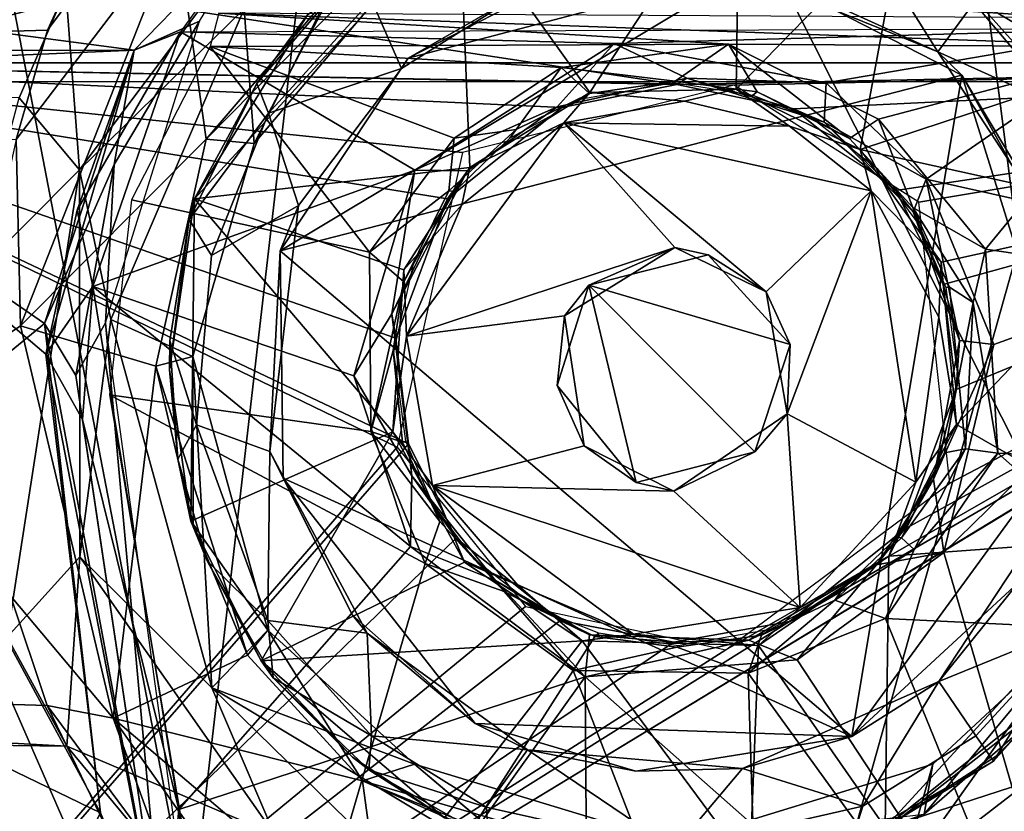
# Model space of a CAD drawing. Header units: millimetres. Extents: x -367 to 317, y -615 to 392.
# Tile 67 of 191: x -33 to 16, y -23 to 17. Entities that reach past the tile are written whole.
import ezdxf

# ---------------------------------------------------------------- set-up
doc = ezdxf.new("R2010")
doc.units = ezdxf.units.MM
doc.layers.add('Fbx_Root', color=7, linetype='Continuous', true_color=0x000000)
doc.styles.add('Default', font='arial.ttf')
doc.dimstyles.new('Default', dxfattribs={"dimscale": 10, "dimtxt": 2.5, "dimasz": 3, "dimexe": 1, "dimexo": 0.5, "dimgap": 0.8, "dimtad": 1, "dimtoh": 1, "dimzin": 1, "dimdsep": 46, "dimtxsty": 'Default', "dimcen": 2.5, "dimadec": 1, "dimazin": 1, "dimtfac": 1, "dimtdec": 4, "dimtix": 1, "dimtofl": 0, "dimtmove": 1, "dimatfit": 3, "dimfxl": 1, "dimtolj": 1, "dimtzin": 1, "dimarcsym": 0})

# ---------------------------------------------------------------- blocks, each defined once
blk = doc.blocks.new('*D1')
at = {"layer": 'Defpoints', "color": 0}
for p in [(-317.816, 295.28), (317.184, 295.28), (-317.816, -604.775)]:
    blk.add_point(p, dxfattribs=at)
at = {"layer": 'Fbx_Root', "color": 0, "lineweight": -2}
for p, q in [((-317.816, 290.28), (-317.816, -614.775)), ((317.184, 290.28), (317.184, -614.775)), ((287.184, -604.775), (-287.816, -604.775))]:
    blk.add_line(p, q, dxfattribs=at)
at = {"layer": 'Fbx_Root', "color": 0}
for points in [[(-287.816, -599.775), (-287.816, -609.775), (-317.816, -604.775)], [(287.184, -609.775), (287.184, -599.775), (317.184, -604.775)]]:
    blk.add_solid(points, dxfattribs=at)
at = {"layer": 'Fbx_Root', "color": 0, "insert": (-0.316, -584.012), "char_height": 25, "attachment_point": 5, "style": 'Default'}
blk.add_mtext('\\A1;635.00', dxfattribs=at)

msp = doc.modelspace()

# ---------------------------------------------------------------- linework, layer by layer
at = {"layer": 'Fbx_Root'}
for points in [[(-43.864, -195.076, 353.854), (-47.018, 157.899, 353.849), (-2.798, 160.672, 353.85)], [(-43.864, -195.076, 353.854), (-2.798, 160.672, 353.85), (42.958, -196.677, 353.853)], [(42.958, -196.677, 353.853), (-2.798, 160.672, 353.85), (43.481, 158.407, 353.85)], [(63.431, 51.454, 337.645), (63.14, -71.908, 337.678), (-63.771, -71.908, 337.678), (-64.064, 51.712, 337.645)], [(-63.778, 51.522, 340.691), (-45.107, -195.704, 340.757), (44.197, -195.773, 340.758)], [(63.126, 51.508, 340.691), (-63.778, 51.522, 340.691), (44.197, -195.773, 340.758)], [(-59.82, 43.018, 340.694), (-6.932, 42.879, 340.693), (-50.849, 15.272, 340.702)], [(-46.689, 13.813, 340.702), (-50.849, 15.272, 340.702), (-6.932, 42.879, 340.693)], [(-46.689, 13.813, 340.702), (-6.932, 42.879, 340.693), (45.653, -61.501, 340.722), (-46.6, -61.476, 340.724)], [(-6.932, 42.879, 340.693), (59.187, 42.994, 340.694), (50.172, 15.293, 340.703)], [(46.073, 13.769, 340.709), (45.653, -61.501, 340.722), (-6.932, 42.879, 340.693)], [(50.172, 15.293, 340.703), (46.073, 13.769, 340.709), (-6.932, 42.879, 340.693)], [(-11.568, -96.576, 434.829), (27.361, 42.199, 429.243), (-37.423, 37.545, 429.661)], [(27.361, 42.199, 429.243), (-11.568, -96.576, 434.829), (43.597, -96.1, 435.214)], [(-61.671, 41.847, 343.739), (-46.677, 13.811, 343.745), (61.072, 41.825, 343.739)], [(61.072, 41.825, 343.739), (-46.677, 13.811, 343.745), (46.012, 13.839, 343.745)], [(-73.598, -53.235, 434.339), (-11.568, -96.576, 434.829), (-37.423, 37.545, 429.661)], [(-25.371, 21.535, 187.471), (-25.911, 24.415, 145.631), (-31.872, 16.426, 142.151), (-33.441, 10.918, 168.915)], [(-25.911, 24.415, 145.631), (-30.944, 18.462, 116.473), (-31.872, 16.426, 142.151)], [(-11.11, 22.489, 233.051), (-4.528, 13.288, 233.097), (3.003, 24.774, 233.034)], [(2.834, 13.444, 233.079), (3.003, 24.774, 233.034), (-4.528, 13.288, 233.097)], [(3.003, 24.774, 233.034), (2.834, 13.444, 233.079), (11.24, 22.071, 233.046)], [(-30.252, 9.379, 116.126), (-30.944, 18.462, 116.473), (-19.801, 23.36, 116.183)], [(-30.252, 9.379, 116.126), (-19.801, 23.36, 116.183), (-21.947, 17.5, 76.568)], [(-24.452, 7.915, 233.038), (-10.589, 9.495, 233.08), (-11.11, 22.489, 233.051)], [(-24.452, 7.915, 233.038), (-11.11, 22.489, 233.051), (-18.771, 17.192, 232.686)], [(-4.528, 13.288, 233.097), (-11.11, 22.489, 233.051), (-10.589, 9.495, 233.08)], [(53.905, 21.958, 250.354), (53.863, 14.783, 249.146), (-54.306, 21.958, 250.354)], [(-54.264, 14.783, 249.146), (-54.306, 21.958, 250.354), (53.863, 14.783, 249.146)], [(-54.166, 14.774, 249.247), (-0.152, 13.686, 249.111), (-54.208, 21.912, 250.449)], [(53.765, 14.774, 249.247), (53.807, 21.912, 250.449), (-54.208, 21.912, 250.449), (-0.152, 13.686, 249.111)], [(-27.49, 15.409, 246.483), (-21.073, 22.012, 248.586), (-25.17, 16.345, 243.476)], [(-24.208, 16.877, 243.785), (-21.073, 22.012, 248.586), (-27.49, 15.409, 246.483)], [(9.084, 10.401, 233.086), (11.24, 22.071, 233.046), (2.834, 13.444, 233.079)], [(11.24, 22.071, 233.046), (9.084, 10.401, 233.086), (20.466, 14.151, 233.025)], [(15.867, 19.008, 232.529), (11.24, 22.071, 233.046), (20.466, 14.151, 233.025)], [(-33.232, 1.523, 187.39), (-25.371, 21.535, 187.471), (-33.441, 10.918, 168.915)], [(-25.371, 21.535, 187.471), (-33.232, 1.523, 187.39), (-23.862, 10.925, 187.257)], [(-23.862, 10.925, 187.257), (-14.244, 20.7, 187.393), (-25.371, 21.535, 187.471)], [(-14.034, 14.484, 65.501), (-15.542, 17.934, 73.692), (-9.88, 21.462, 73.61), (-7.979, 18.313, 65.495)], [(13.002, 15.335, 65.559), (1.746, 19.905, 65.553), (9.127, 21.532, 73.829)], [(9.127, 21.532, 73.829), (14.909, 17.939, 73.752), (13.002, 15.335, 65.559)], [(-23.862, 10.925, 187.257), (-17.81, 18.025, 135.449), (-14.244, 20.7, 187.393)], [(1.746, 19.905, 65.553), (13.002, 15.335, 65.559), (3.648, 19.576, 45.293)], [(3.648, 19.576, 45.293), (14.208, 14.163, 45.272), (-20.144, 5.3, 45.271)], [(3.648, 19.576, 45.293), (-20.144, 5.3, 45.271), (-13.688, 15.016, 45.342)], [(3.648, 19.576, 45.293), (-13.688, 15.016, 45.342), (-5.819, 19.066, 45.633)], [(14.208, 14.163, 45.272), (3.648, 19.576, 45.293), (13.002, 15.335, 65.559)], [(15.037, 19.654, 131.139), (19.857, 15.005, 131.549), (14.909, 17.939, 73.752)], [(19.857, 15.005, 131.549), (15.037, 19.654, 131.139), (15.867, 19.008, 232.529)], [(-21.457, 10.708, 75.71), (-21.947, 17.5, 76.568), (-14.563, 18.861, 75.698)], [(-14.563, 18.861, 75.698), (-17.81, 18.025, 135.449), (-21.457, 10.708, 75.71)], [(-5.819, 19.066, 45.633), (-13.688, 15.016, 45.342), (-7.979, 18.313, 65.495)], [(20.825, 10.709, 75.7), (23.616, 9.858, 187.278), (16.905, 19.196, 187.323), (13.928, 18.868, 75.68)], [(13.928, 18.868, 75.68), (21.372, 18.134, 77), (20.825, 10.709, 75.7)], [(15.867, 19.008, 232.529), (20.466, 14.151, 233.025), (19.857, 15.005, 131.549)], [(-30.944, 18.462, 116.473), (-33.299, 13.008, 117.062), (-223.087, 16.046, 93.9)], [(-31.872, 16.426, 142.151), (-30.944, 18.462, 116.473), (-223.087, 16.046, 93.9), (-140.16, 13.342, 134.074)], [(-50.003, 15.384, 246.424), (-52.995, 18.787, 247.173), (-27.49, 15.409, 246.483)], [(-50.58, 14.428, 246.529), (-27.49, 15.409, 246.483), (-52.995, 18.787, 247.173)], [(-33.299, 13.008, 117.062), (-30.944, 18.462, 116.473), (-30.252, 9.379, 116.126)], [(-23.862, 10.925, 187.257), (-21.457, 10.708, 75.71), (-17.81, 18.025, 135.449)], [(-17.773, 17.868, 131.623), (-21.318, 13.743, 131.533), (-18.771, 17.192, 232.686)], [(-21.318, 13.743, 131.533), (-17.773, 17.868, 131.623), (-20.73, 12.24, 73.699)], [(-20.73, 12.24, 73.699), (-15.542, 17.934, 73.692), (-14.034, 14.484, 65.501)], [(-15.542, 17.934, 73.692), (-20.73, 12.24, 73.699), (-17.773, 17.868, 131.623)], [(-14.034, 14.484, 65.501), (-7.979, 18.313, 65.495), (-13.688, 15.016, 45.342)], [(14.909, 17.939, 73.752), (20.127, 12.12, 73.774), (13.002, 15.335, 65.559)], [(20.127, 12.12, 73.774), (14.909, 17.939, 73.752), (19.857, 15.005, 131.549)], [(-21.947, 17.5, 76.568), (-28.68, 1.835, 77.248), (-30.252, 9.379, 116.126)], [(-21.947, 17.5, 76.568), (-21.457, 10.708, 75.71), (-24.541, -0.02, 75.688), (-28.68, 1.835, 77.248)], [(-28.501, 9.655, 243.987), (-28.941, 1.668, 243.283), (-24.208, 16.877, 243.785)], [(-27.49, 15.409, 246.483), (-28.501, 9.655, 243.987), (-24.208, 16.877, 243.785)], [(-24.452, 7.915, 233.038), (-18.771, 17.192, 232.686), (-21.318, 13.743, 131.533)], [(-23.233, 17.283, 244.088), (-23.67, 15.6, 243.478), (2.458, 15.726, 243.499)], [(-23.233, 17.283, 244.088), (23.801, 15.579, 243.478), (23.122, 17.025, 243.892)], [(23.801, 15.579, 243.478), (-23.233, 17.283, 244.088), (2.458, 15.726, 243.499)], [(-140.16, 13.342, 134.074), (-33.441, 10.918, 168.915), (-31.872, 16.426, 142.151)], [(-25.17, 16.345, 243.476), (23.406, 16.505, 243.483), (-3.314, 15.746, 243.385)], [(-3.314, 15.746, 243.385), (23.406, 16.505, 243.483), (7.369, 13.767, 243.387)], [(7.369, 13.767, 243.387), (23.406, 16.505, 243.483), (12.408, 8.912, 243.408)], [(28.811, 5.254, 243.406), (12.408, 8.912, 243.408), (23.406, 16.505, 243.483)], [(-30.366, 7.35, 246.021), (-27.49, 15.409, 246.483), (-25.17, 16.345, 243.476)], [(-25.17, 16.345, 243.476), (-29.583, 3.499, 243.408), (-30.366, 7.35, 246.021)], [(-25.17, 16.345, 243.476), (-13.355, 9.361, 243.389), (-29.583, 3.499, 243.408)], [(-13.355, 9.361, 243.389), (-25.17, 16.345, 243.476), (-3.314, 15.746, 243.385)], [(-32.015, 1.646, 246.515), (-27.49, 15.409, 246.483), (-50.58, 14.428, 246.529)], [(-31.953, 0.097, 246.4), (-50.003, 15.384, 246.424), (-27.49, 15.409, 246.483)], [(-29.197, -23.033, 246.428), (-50.003, 15.384, 246.424), (-31.953, 0.097, 246.4)], [(-50.003, 15.384, 246.424), (-29.197, -23.033, 246.428), (-38.085, -40.259, 246.428)], [(-32.015, 1.646, 246.515), (-28.501, 9.655, 243.987), (-27.49, 15.409, 246.483)], [(-27.49, 15.409, 246.483), (-30.366, 7.35, 246.021), (-31.953, 0.097, 246.4)], [(-23.67, 15.6, 243.478), (-27.627, 7.875, 243.483), (-15.64, 5.234, 243.484)], [(-5.982, 14.547, 243.506), (2.458, 15.726, 243.499), (-23.67, 15.6, 243.478)], [(-15.64, 5.234, 243.484), (-11.378, 10.977, 243.498), (-23.67, 15.6, 243.478)], [(-11.378, 10.977, 243.498), (-5.982, 14.547, 243.506), (-23.67, 15.6, 243.478)], [(-6.189, 12.552, 244.354), (-13.355, 9.361, 243.389), (-3.314, 15.746, 243.385)], [(0.359, 14.007, 244.244), (-6.189, 12.552, 244.354), (-3.314, 15.746, 243.385)], [(-0.239, 13.858, 244.403), (2.458, 15.726, 243.499), (-5.982, 14.547, 243.506)], [(7.369, 13.767, 243.387), (0.359, 14.007, 244.244), (-3.314, 15.746, 243.385)], [(-0.239, 13.858, 244.403), (3.896, 13.309, 244.409), (2.458, 15.726, 243.499)], [(2.458, 15.726, 243.499), (10.006, 11.931, 243.497), (23.801, 15.579, 243.478)], [(8.549, 10.965, 244.435), (10.006, 11.931, 243.497), (2.458, 15.726, 243.499)], [(8.549, 10.965, 244.435), (2.458, 15.726, 243.499), (3.896, 13.309, 244.409)], [(10.006, 11.931, 243.497), (15.4, 5.391, 243.483), (23.801, 15.579, 243.478)], [(28.145, 3.515, 243.483), (23.801, 15.579, 243.478), (15.4, 5.391, 243.483)], [(-13.688, 15.016, 45.342), (-20.144, 5.3, 45.271), (-19.22, 7.589, 65.779), (-14.034, 14.484, 65.501)], [(19.068, 6.047, 65.651), (13.002, 15.335, 65.559), (20.127, 12.12, 73.774)], [(13.002, 15.335, 65.559), (19.068, 6.047, 65.651), (14.208, 14.163, 45.272)], [(53.863, 14.783, 249.146), (2.745, 13.658, 249.146), (-54.264, 14.783, 249.146)], [(-54.264, -50.811, 249.146), (53.863, 14.783, 249.146), (53.863, -50.811, 249.146)], [(-14.236, -4.588, 249.146), (-54.264, 14.783, 249.146), (-10.95, 10.261, 249.146)], [(-10.95, 10.261, 249.146), (-54.264, 14.783, 249.146), (2.745, 13.658, 249.146)], [(-54.264, 14.783, 249.146), (-14.236, -4.588, 249.146), (-54.264, -50.811, 249.146)], [(53.863, 14.783, 249.146), (-54.264, -50.811, 249.146), (2.31, -14.816, 249.146)], [(53.765, 14.774, 249.247), (-54.166, -50.8, 249.247), (53.765, -50.8, 249.247)], [(-0.152, 13.686, 249.111), (-54.166, 14.774, 249.247), (-5.955, 12.533, 249.248)], [(-13.674, -4.425, 249.247), (-14.316, 0.895, 249.247), (-54.166, 14.774, 249.247)], [(-14.316, 0.895, 249.247), (-11.716, 7.924, 249.247), (-54.166, 14.774, 249.247)], [(-11.716, 7.924, 249.247), (-5.955, 12.533, 249.248), (-54.166, 14.774, 249.247)], [(-54.166, 14.774, 249.247), (-54.166, -50.8, 249.247), (-13.674, -4.425, 249.247)], [(-54.166, -50.8, 249.247), (53.765, 14.774, 249.247), (5.52, -13.383, 249.248)], [(-50.58, 14.428, 246.529), (-49.884, -13.01, 246.529), (-32.015, 1.646, 246.515)], [(-14.034, 14.484, 65.501), (-19.22, 7.589, 65.779), (-20.73, 12.24, 73.699)], [(-8.25, 11.413, 244.373), (-5.982, 14.547, 243.506), (-11.378, 10.977, 243.498)], [(-4.555, 13.236, 244.447), (-5.982, 14.547, 243.506), (-8.25, 11.413, 244.373)], [(-0.239, 13.858, 244.403), (-5.982, 14.547, 243.506), (-4.555, 13.236, 244.447)], [(53.765, 14.774, 249.247), (-0.152, 13.686, 249.111), (5.728, 12.456, 249.248)], [(13.602, -6.404, 249.146), (53.863, 14.783, 249.146), (2.31, -14.816, 249.146)], [(2.745, 13.658, 249.146), (53.863, 14.783, 249.146), (12.04, 7.749, 249.146)], [(11.323, -8.719, 249.249), (5.52, -13.383, 249.248), (53.765, 14.774, 249.247)], [(5.728, 12.456, 249.248), (10.876, 8.345, 249.247), (53.765, 14.774, 249.247)], [(10.876, 8.345, 249.247), (13.273, 3.597, 249.247), (53.765, 14.774, 249.247)], [(13.921, -1.686, 249.247), (11.323, -8.719, 249.249), (53.765, 14.774, 249.247)], [(12.04, 7.749, 249.146), (53.863, 14.783, 249.146), (13.602, -6.404, 249.146)], [(13.273, 3.597, 249.247), (13.921, -1.686, 249.247), (53.765, 14.774, 249.247)], [(-20.144, 5.3, 45.271), (14.208, 14.163, 45.272), (8.662, -19.169, 45.255)], [(0.359, 14.007, 244.244), (-0.152, 13.686, 249.111), (-5.955, 12.533, 249.248), (-6.189, 12.552, 244.354)], [(-0.152, 13.686, 249.111), (0.359, 14.007, 244.244), (5.728, 12.456, 249.248)], [(7.267, 11.786, 244.42), (5.728, 12.456, 249.248), (0.359, 14.007, 244.244)], [(7.267, 11.786, 244.42), (0.359, 14.007, 244.244), (7.369, 13.767, 243.387)], [(14.208, 14.163, 45.272), (19.834, -3.866, 45.291), (8.662, -19.169, 45.255)], [(20.466, 14.151, 233.025), (9.084, 10.401, 233.086), (24.003, 7.108, 233.056)], [(19.467, 4.708, 45.355), (14.208, 14.163, 45.272), (19.068, 6.047, 65.651)], [(19.834, -3.866, 45.291), (14.208, 14.163, 45.272), (19.467, 4.708, 45.355)], [(-46.707, -61.519, 343.765), (46.039, -61.435, 343.763), (46.012, 13.839, 343.745), (-46.677, 13.811, 343.745)], [(-21.318, 13.743, 131.533), (-24.727, 6.882, 131.487), (-24.452, 7.915, 233.038)], [(-24.727, 6.882, 131.487), (-21.318, 13.743, 131.533), (-20.73, 12.24, 73.699)], [(-0.239, 13.858, 244.403), (-4.555, 13.236, 244.447), (-4.943, 12.963, 249.134), (-0.311, 13.78, 249.027)], [(2.834, 13.444, 233.079), (-4.528, 13.288, 233.097), (0.23, 12.849, 272.489)], [(3.679, 13.142, 249.146), (3.896, 13.309, 244.409), (-0.239, 13.858, 244.403), (-0.311, 13.78, 249.027)], [(0.23, 12.849, 272.489), (5.527, 11.585, 272.621), (2.834, 13.444, 233.079)], [(9.084, 10.401, 233.086), (2.834, 13.444, 233.079), (5.527, 11.585, 272.621)], [(12.408, 8.912, 243.408), (7.267, 11.786, 244.42), (7.369, 13.767, 243.387)], [(-33.299, 13.008, 117.062), (-30.252, 9.379, 116.126), (-35.746, 3.881, 115.724)], [(-4.528, 13.288, 233.097), (-10.589, 9.495, 233.08), (-5.854, 11.757, 273.448)], [(-4.943, 12.963, 249.134), (-4.555, 13.236, 244.447), (-8.25, 11.413, 244.373), (-8.568, 10.973, 249.15)], [(-5.854, 11.757, 273.448), (0.23, 12.849, 272.489), (-4.528, 13.288, 233.097)], [(3.679, 13.142, 249.146), (6.741, 11.931, 249.153), (3.896, 13.309, 244.409)], [(8.549, 10.965, 244.435), (3.896, 13.309, 244.409), (6.741, 11.931, 249.153)], [(-6.189, 12.552, 244.354), (-10.702, 9.331, 244.285), (-13.355, 9.361, 243.389)], [(-10.702, 9.331, 244.285), (-6.189, 12.552, 244.354), (-5.955, 12.533, 249.248), (-11.716, 7.924, 249.247)], [(5.527, 11.585, 272.621), (0.23, 12.849, 272.489), (-5.854, 11.757, 273.448)], [(5.728, 12.456, 249.248), (7.267, 11.786, 244.42), (10.876, 8.345, 249.247)], [(-20.73, 12.24, 73.699), (-23.605, 5.058, 73.716), (-24.727, 6.882, 131.487)], [(-23.605, 5.058, 73.716), (-20.73, 12.24, 73.699), (-19.22, 7.589, 65.779)], [(6.741, 11.931, 249.153), (9.937, 9.447, 249.154), (8.549, 10.965, 244.435)], [(11.746, 7.485, 244.307), (10.006, 11.931, 243.497), (8.549, 10.965, 244.435)], [(10.006, 11.931, 243.497), (11.746, 7.485, 244.307), (15.4, 5.391, 243.483)], [(-10.979, 7.628, 272.459), (-13.771, 1.005, 273.327), (-5.854, 11.757, 273.448)], [(-13.771, 1.005, 273.327), (-0.248, 5.462, 272.661), (-5.854, 11.757, 273.448)], [(-8.568, 10.973, 249.15), (-8.25, 11.413, 244.373), (-11.637, 8.333, 244.315), (-11.357, 8.3, 249.157)], [(-8.25, 11.413, 244.373), (-11.378, 10.977, 243.498), (-11.637, 8.333, 244.315)], [(-10.979, 7.628, 272.459), (-5.854, 11.757, 273.448), (-10.589, 9.495, 233.08)], [(5.527, 11.585, 272.621), (-5.854, 11.757, 273.448), (9.635, 8.331, 273.497)], [(9.635, 8.331, 273.497), (-5.854, 11.757, 273.448), (4.35, 3.242, 272.564)], [(-5.854, 11.757, 273.448), (-0.248, 5.462, 272.661), (4.35, 3.242, 272.564)], [(5.527, 11.585, 272.621), (9.635, 8.331, 273.497), (9.084, 10.401, 233.086)], [(11.75, 7.264, 244.646), (10.876, 8.345, 249.247), (7.267, 11.786, 244.42)], [(11.75, 7.264, 244.646), (7.267, 11.786, 244.42), (12.408, 8.912, 243.408)], [(-33.441, 10.918, 168.915), (-35.911, -0.298, 170.434), (-33.232, 1.523, 187.39)], [(-26.397, -0.52, 187.341), (-23.862, 10.925, 187.257), (-33.232, 1.523, 187.39)], [(-23.862, 10.925, 187.257), (-26.397, -0.52, 187.341), (-24.541, -0.02, 75.688), (-21.457, 10.708, 75.71)], [(-11.637, 8.333, 244.315), (-11.378, 10.977, 243.498), (-15.64, 5.234, 243.484)], [(11.746, 7.485, 244.307), (8.549, 10.965, 244.435), (9.937, 9.447, 249.154)], [(13.171, 4.735, 233.109), (9.084, 10.401, 233.086), (9.635, 8.331, 273.497)], [(13.171, 4.735, 233.109), (24.003, 7.108, 233.056), (9.084, 10.401, 233.086)], [(-28.501, 9.655, 243.987), (-32.015, 1.646, 246.515), (-30.432, -0.978, 244.141)], [(-28.941, 1.668, 243.283), (-28.501, 9.655, 243.987), (-30.432, -0.978, 244.141)], [(-10.589, 9.495, 233.08), (-24.452, 7.915, 233.038), (-13.909, 4.34, 233.101)], [(-10.589, 9.495, 233.08), (-13.909, 4.34, 233.101), (-10.979, 7.628, 272.459)], [(9.937, 9.447, 249.154), (12.047, 6.632, 249.144), (11.746, 7.485, 244.307)], [(-35.746, 3.881, 115.724), (-30.252, 9.379, 116.126), (-33.899, -14.176, 115.756)], [(-30.234, -10.126, 115.462), (-33.899, -14.176, 115.756), (-30.252, 9.379, 116.126)], [(-30.252, 9.379, 116.126), (-28.68, 1.835, 77.248), (-30.234, -10.126, 115.462)], [(-16.426, -0.992, 243.385), (-29.583, 3.499, 243.408), (-13.355, 9.361, 243.389)], [(-16.426, -0.992, 243.385), (-13.355, 9.361, 243.389), (-14.507, 2.13, 244.128)], [(-10.702, 9.331, 244.285), (-14.507, 2.13, 244.128), (-13.355, 9.361, 243.389)], [(-10.702, 9.331, 244.285), (-11.716, 7.924, 249.247), (-14.507, 2.13, 244.128)], [(12.408, 8.912, 243.408), (14.099, 0.779, 244.575), (11.75, 7.264, 244.646)], [(14.099, 0.779, 244.575), (12.408, 8.912, 243.408), (15.819, 0.587, 243.396)], [(12.408, 8.912, 243.408), (28.811, 5.254, 243.406), (15.819, 0.587, 243.396)], [(-11.637, 8.333, 244.315), (-15.64, 5.234, 243.484), (-13.908, 3.737, 244.408)], [(-11.637, 8.333, 244.315), (-13.908, 3.737, 244.408), (-13.417, 4.632, 249.138), (-11.357, 8.3, 249.157)], [(4.35, 3.242, 272.564), (5.406, -2.917, 272.638), (9.635, 8.331, 273.497)], [(11.889, -6.365, 273.238), (9.635, 8.331, 273.497), (5.406, -2.917, 272.638)], [(13.055, 1.966, 272.576), (9.635, 8.331, 273.497), (11.889, -6.365, 273.238)], [(9.635, 8.331, 273.497), (13.055, 1.966, 272.576), (13.171, 4.735, 233.109)], [(10.876, 8.345, 249.247), (11.75, 7.264, 244.646), (13.273, 3.597, 249.247)], [(-28.742, -1.957, 243.483), (-15.579, -3.805, 243.513), (-15.64, 5.234, 243.484), (-27.627, 7.875, 243.483)], [(-24.634, -8.317, 233.057), (-24.452, 7.915, 233.038), (-25.721, -0.703, 232.588)], [(-25.721, -0.703, 232.588), (-24.452, 7.915, 233.038), (-24.727, 6.882, 131.487)], [(-24.634, -8.317, 233.057), (-14.47, -3.822, 233.079), (-24.452, 7.915, 233.038)], [(-13.909, 4.34, 233.101), (-24.452, 7.915, 233.038), (-14.47, -3.822, 233.079)], [(-23.605, 5.058, 73.716), (-19.22, 7.589, 65.779), (-20.664, -4.808, 65.615), (-24.352, -3.471, 73.837)], [(-20.664, -4.808, 65.615), (-19.22, 7.589, 65.779), (-20.144, 5.3, 45.271)], [(-14.316, 0.895, 249.247), (-14.507, 2.13, 244.128), (-11.716, 7.924, 249.247)], [(-13.771, 1.005, 273.327), (-10.979, 7.628, 272.459), (-13.909, 4.34, 233.101)], [(13.586, 3.478, 244.672), (14.781, 2.693, 243.786), (11.746, 7.485, 244.307)], [(14.781, 2.693, 243.786), (15.4, 5.391, 243.483), (11.746, 7.485, 244.307)], [(13.586, 3.478, 244.672), (11.746, 7.485, 244.307), (12.047, 6.632, 249.144), (13.402, 3.455, 249.147)], [(-31.953, 0.097, 246.4), (-30.366, 7.35, 246.021), (-29.583, 3.499, 243.408)], [(14.099, 0.779, 244.575), (13.273, 3.597, 249.247), (11.75, 7.264, 244.646)], [(13.944, -3.456, 233.082), (24.003, 7.108, 233.056), (13.171, 4.735, 233.109)], [(24.003, 7.108, 233.056), (13.944, -3.456, 233.082), (23.821, -9.122, 233.036)], [(-24.727, 6.882, 131.487), (-25.698, 0.772, 131.553), (-25.721, -0.703, 232.588)], [(-24.727, 6.882, 131.487), (-23.605, 5.058, 73.716), (-24.352, -3.471, 73.837), (-25.698, 0.772, 131.553)], [(-0.248, 5.462, 272.661), (-13.771, 1.005, 273.327), (-5.82, 2.02, 272.624)], [(-0.248, 5.462, 272.661), (-5.82, 2.02, 272.624), (-4.581, 3.57, 280.15)], [(-4.581, 3.57, 280.15), (1.435, 5.1, 279.379), (-0.248, 5.462, 272.661)], [(4.35, 3.242, 272.564), (-0.248, 5.462, 272.661), (1.435, 5.1, 279.379)], [(-20.664, -4.808, 65.615), (-20.144, 5.3, 45.271), (-19.987, -6.153, 45.273)], [(-20.144, 5.3, 45.271), (8.662, -19.169, 45.255), (-19.987, -6.153, 45.273)], [(-15.579, -3.805, 243.513), (-13.908, 3.737, 244.408), (-15.64, 5.234, 243.484)], [(1.435, 5.1, 279.379), (-4.581, 3.57, 280.15), (5.563, 0.572, 279.522)], [(1.435, 5.1, 279.379), (5.563, 0.572, 279.522), (4.35, 3.242, 272.564)], [(15.819, 0.587, 243.396), (28.811, 5.254, 243.406), (13.295, -9.902, 243.382)], [(22.006, -39.813, 243.371), (13.295, -9.902, 243.382), (28.811, 5.254, 243.406)], [(15.4, 5.391, 243.483), (14.781, 2.693, 243.786), (16.024, -4.896, 243.483)], [(28.145, 3.515, 243.483), (15.4, 5.391, 243.483), (16.024, -4.896, 243.483), (28.264, -5.524, 243.487)], [(-13.908, 3.737, 244.408), (-14.442, 0.274, 244.706), (-14.41, 0.189, 249.128), (-13.417, 4.632, 249.138)], [(13.944, -3.456, 233.082), (13.171, 4.735, 233.109), (13.055, 1.966, 272.576)], [(-14.47, -3.822, 233.079), (-13.771, 1.005, 273.327), (-13.909, 4.34, 233.101)], [(-29.583, 3.499, 243.408), (-30.108, -3.201, 244.032), (-31.953, 0.097, 246.4)], [(-29.583, 3.499, 243.408), (-25.238, -22.863, 243.382), (-30.108, -3.201, 244.032)], [(-13.578, -9.595, 243.383), (-29.583, 3.499, 243.408), (-16.426, -0.992, 243.385)], [(-29.583, 3.499, 243.408), (-13.578, -9.595, 243.383), (-25.238, -22.863, 243.382)], [(-15.579, -3.805, 243.513), (-14.442, 0.274, 244.706), (-13.908, 3.737, 244.408)], [(-6.187, -1.483, 279.351), (-4.581, 3.57, 280.15), (-5.82, 2.02, 272.624)], [(-2.207, -6.372, 279.24), (-4.581, 3.57, 280.15), (-6.187, -1.483, 279.351)], [(5.563, 0.572, 279.522), (-4.581, 3.57, 280.15), (3.775, -4.834, 279.689)], [(3.775, -4.834, 279.689), (-4.581, 3.57, 280.15), (-2.207, -6.372, 279.24)], [(13.273, 3.597, 249.247), (14.099, 0.779, 244.575), (13.921, -1.686, 249.247)], [(14.002, -1.055, 249.134), (14.041, -1.103, 244.706), (13.586, 3.478, 244.672), (13.402, 3.455, 249.147)], [(14.041, -1.103, 244.706), (14.781, 2.693, 243.786), (13.586, 3.478, 244.672)], [(5.406, -2.917, 272.638), (4.35, 3.242, 272.564), (5.563, 0.572, 279.522)], [(14.781, 2.693, 243.786), (14.041, -1.103, 244.706), (14.398, -4.677, 243.769)], [(14.398, -4.677, 243.769), (16.024, -4.896, 243.483), (14.781, 2.693, 243.786)], [(-14.507, 2.13, 244.128), (-13.5, -6.042, 244.241), (-16.426, -0.992, 243.385)], [(-13.5, -6.042, 244.241), (-14.507, 2.13, 244.128), (-14.316, 0.895, 249.247), (-13.674, -4.425, 249.247)], [(-12.468, -6.523, 273.41), (-4.817, -4.528, 272.675), (-5.82, 2.02, 272.624), (-13.771, 1.005, 273.327)], [(-5.82, 2.02, 272.624), (-4.817, -4.528, 272.675), (-6.187, -1.483, 279.351)], [(-29.197, -23.033, 246.529), (-32.015, 1.646, 246.515), (-49.884, -13.01, 246.529)], [(-33.722, -12.089, 168.871), (-28.547, -18.253, 187.424), (-33.232, 1.523, 187.39), (-35.911, -0.298, 170.434)], [(-33.232, 1.523, 187.39), (-28.547, -18.253, 187.424), (-26.397, -0.52, 187.341)], [(-25.987, -30.782, 245.046), (-32.015, 1.646, 246.515), (-29.197, -23.033, 246.529)], [(-32.015, 1.646, 246.515), (-25.987, -30.782, 245.046), (-30.432, -0.978, 244.141)], [(-30.432, -0.978, 244.141), (-25.987, -30.782, 245.046), (-28.941, 1.668, 243.283)], [(-28.68, 1.835, 77.248), (-23.585, -16.722, 76.845), (-30.234, -10.126, 115.462)], [(-22.104, -48.027, 243.856), (-28.941, 1.668, 243.283), (-25.987, -30.782, 245.046)], [(-28.68, 1.835, 77.248), (-24.541, -0.02, 75.688), (-23.585, -16.722, 76.845)], [(13.944, -3.456, 233.082), (13.055, 1.966, 272.576), (11.889, -6.365, 273.238)], [(-13.771, 1.005, 273.327), (-14.47, -3.822, 233.079), (-12.468, -6.523, 273.41)], [(-25.721, -0.703, 232.588), (-25.698, 0.772, 131.553), (-25.295, -5.197, 131.034)], [(-25.295, -5.197, 131.034), (-25.698, 0.772, 131.553), (-24.352, -3.471, 73.837)], [(5.406, -2.917, 272.638), (5.563, 0.572, 279.522), (3.775, -4.834, 279.689)], [(12.776, -6.214, 244.427), (13.921, -1.686, 249.247), (14.099, 0.779, 244.575)], [(12.776, -6.214, 244.427), (14.099, 0.779, 244.575), (15.819, 0.587, 243.396)], [(15.819, 0.587, 243.396), (13.295, -9.902, 243.382), (12.776, -6.214, 244.427)], [(-31.953, 0.097, 246.4), (-30.108, -3.201, 244.032), (-25.987, -30.782, 245.046)], [(-25.987, -30.782, 245.046), (-29.197, -23.033, 246.428), (-31.953, 0.097, 246.4)], [(-14.442, 0.274, 244.706), (-15.579, -3.805, 243.513), (-13.972, -4.342, 244.674)], [(-14.41, 0.189, 249.128), (-14.442, 0.274, 244.706), (-13.972, -4.342, 244.674), (-13.803, -4.284, 249.147)], [(-24.523, -8.469, 139.219), (-24.541, -0.02, 75.688), (-26.397, -0.52, 187.341)], [(-20.766, -13.811, 75.741), (-23.585, -16.722, 76.845), (-24.541, -0.02, 75.688)], [(-24.541, -0.02, 75.688), (-24.523, -8.469, 139.219), (-20.766, -13.811, 75.741)], [(-21.787, -15.07, 187.304), (-26.397, -0.52, 187.341), (-28.547, -18.253, 187.424)], [(-21.787, -15.07, 187.304), (-24.523, -8.469, 139.219), (-26.397, -0.52, 187.341)], [(-25.721, -0.703, 232.588), (-25.295, -5.197, 131.034), (-24.634, -8.317, 233.057)], [(-13.5, -6.042, 244.241), (-13.578, -9.595, 243.383), (-16.426, -0.992, 243.385)], [(-2.207, -6.372, 279.24), (-6.187, -1.483, 279.351), (-4.817, -4.528, 272.675)], [(13.339, -4.873, 244.684), (14.041, -1.103, 244.706), (14.002, -1.055, 249.134), (13.016, -5.46, 249.138)], [(13.339, -4.873, 244.684), (14.398, -4.677, 243.769), (14.041, -1.103, 244.706)], [(-28.742, -1.957, 243.483), (-22.006, -41.874, 243.486), (-12.825, -10.466, 243.485)], [(-12.825, -10.466, 243.485), (-15.579, -3.805, 243.513), (-28.742, -1.957, 243.483)], [(13.921, -1.686, 249.247), (12.776, -6.214, 244.427), (11.323, -8.719, 249.249)], [(-0.299, -6.818, 272.683), (6.062, -12.673, 273.489), (5.406, -2.917, 272.638)], [(-0.299, -6.818, 272.683), (5.406, -2.917, 272.638), (3.775, -4.834, 279.689)], [(5.406, -2.917, 272.638), (6.062, -12.673, 273.489), (11.889, -6.365, 273.238)], [(-25.987, -30.782, 245.046), (-30.108, -3.201, 244.032), (-25.238, -22.863, 243.382)], [(-24.352, -3.471, 73.837), (-20.758, -13.327, 73.777), (-23.826, -10.318, 132.008), (-25.295, -5.197, 131.034)], [(-20.758, -13.327, 73.777), (-24.352, -3.471, 73.837), (-20.664, -4.808, 65.615)], [(10.523, -10.094, 233.083), (13.944, -3.456, 233.082), (11.889, -6.365, 273.238)], [(10.523, -10.094, 233.083), (23.821, -9.122, 233.036), (13.944, -3.456, 233.082)], [(-21.096, -15.359, 233.037), (-14.47, -3.822, 233.079), (-24.634, -8.317, 233.057)], [(-14.47, -3.822, 233.079), (-21.096, -15.359, 233.037), (-10.852, -10.388, 233.1)], [(-15.579, -3.805, 243.513), (-12.825, -10.466, 243.485), (-12.097, -8.348, 244.421)], [(-13.972, -4.342, 244.674), (-15.579, -3.805, 243.513), (-12.097, -8.348, 244.421)], [(-14.47, -3.822, 233.079), (-10.852, -10.388, 233.1), (-12.468, -6.523, 273.41)], [(8.662, -19.169, 45.255), (19.834, -3.866, 45.291), (17.057, -11.413, 45.738)], [(-11.276, -9.177, 249.247), (-13.674, -4.425, 249.247), (-54.166, -50.8, 249.247)], [(-13.972, -4.342, 244.674), (-12.097, -8.348, 244.421), (-12.448, -7.46, 249.144), (-13.803, -4.284, 249.147)], [(-11.276, -9.177, 249.247), (-13.5, -6.042, 244.241), (-13.674, -4.425, 249.247)], [(-7.781, -12.617, 249.146), (-54.264, -50.811, 249.146), (-14.236, -4.588, 249.146)], [(-20.664, -4.808, 65.615), (-15.761, -13.976, 65.545), (-20.758, -13.327, 73.777)], [(-15.761, -13.976, 65.545), (-20.664, -4.808, 65.615), (-16.499, -13.065, 45.484)], [(-19.987, -6.153, 45.273), (-16.499, -13.065, 45.484), (-20.664, -4.808, 65.615)], [(-4.817, -4.528, 272.675), (-12.468, -6.523, 273.41), (-0.299, -6.818, 272.683)], [(-4.817, -4.528, 272.675), (-0.299, -6.818, 272.683), (-2.207, -6.372, 279.24)], [(3.775, -4.834, 279.689), (-2.207, -6.372, 279.24), (-0.299, -6.818, 272.683)], [(16.024, -4.896, 243.483), (10.361, -13.228, 243.483), (26.333, -14.009, 243.483)], [(16.024, -4.896, 243.483), (11.812, -9.753, 243.757), (10.361, -13.228, 243.483)], [(11.169, -9.169, 244.727), (13.339, -4.873, 244.684), (13.016, -5.46, 249.138), (10.956, -9.129, 249.157)], [(11.169, -9.169, 244.727), (14.398, -4.677, 243.769), (13.339, -4.873, 244.684)], [(14.398, -4.677, 243.769), (11.169, -9.169, 244.727), (11.812, -9.753, 243.757)], [(11.812, -9.753, 243.757), (16.024, -4.896, 243.483), (14.398, -4.677, 243.769)], [(26.333, -14.009, 243.483), (28.264, -5.524, 243.487), (16.024, -4.896, 243.483)], [(-25.295, -5.197, 131.034), (-23.826, -10.318, 132.008), (-24.634, -8.317, 233.057)], [(-10.307, -18.527, 45.291), (-16.499, -13.065, 45.484), (-19.987, -6.153, 45.273)], [(-10.307, -18.527, 45.291), (-19.987, -6.153, 45.273), (8.662, -19.169, 45.255)], [(-13.5, -6.042, 244.241), (-9.282, -11.318, 244.31), (-13.578, -9.595, 243.383)], [(-13.5, -6.042, 244.241), (-11.276, -9.177, 249.247), (-9.282, -11.318, 244.31)], [(11.889, -6.365, 273.238), (6.062, -12.673, 273.489), (10.523, -10.094, 233.083)], [(9.917, -10.533, 244.268), (11.323, -8.719, 249.249), (12.776, -6.214, 244.427)], [(9.917, -10.533, 244.268), (12.776, -6.214, 244.427), (13.295, -9.902, 243.382)], [(-8.162, -11.554, 272.522), (-12.468, -6.523, 273.41), (-10.852, -10.388, 233.1)], [(-2.33, -14.026, 272.761), (6.062, -12.673, 273.489), (-12.468, -6.523, 273.41)], [(-8.162, -11.554, 272.522), (-2.33, -14.026, 272.761), (-12.468, -6.523, 273.41)], [(6.062, -12.673, 273.489), (-0.299, -6.818, 272.683), (-12.468, -6.523, 273.41)], [(-10.338, -10.276, 249.154), (-12.448, -7.46, 249.144), (-12.097, -8.348, 244.421)], [(13.056, -16.413, 65.607), (18.889, -7.533, 65.533), (20.053, -13.555, 73.901)], [(18.889, -7.533, 65.533), (13.056, -16.413, 65.607), (17.057, -11.413, 45.738)], [(-21.096, -15.359, 233.037), (-24.634, -8.317, 233.057), (-23.826, -10.318, 132.008)], [(-12.097, -8.348, 244.421), (-12.825, -10.466, 243.485), (-8.858, -11.865, 244.35)], [(-12.097, -8.348, 244.421), (-8.858, -11.865, 244.35), (-10.338, -10.276, 249.154)], [(-21.787, -15.07, 187.304), (-20.766, -13.811, 75.741), (-24.523, -8.469, 139.219)], [(11.323, -8.719, 249.249), (9.917, -10.533, 244.268), (5.52, -13.383, 249.248)], [(-6.034, -13.324, 249.248), (-11.276, -9.177, 249.247), (-54.166, -50.8, 249.247)], [(-6.034, -13.324, 249.248), (-9.282, -11.318, 244.31), (-11.276, -9.177, 249.247)], [(8.167, -11.801, 249.15), (7.811, -12.299, 244.318), (11.169, -9.169, 244.727), (10.956, -9.129, 249.157)], [(11.812, -9.753, 243.757), (11.169, -9.169, 244.727), (7.811, -12.299, 244.318)], [(23.821, -9.122, 233.036), (10.523, -10.094, 233.083), (10.347, -23.767, 233.061)], [(23.821, -9.122, 233.036), (10.347, -23.767, 233.061), (19.704, -16.274, 232.822)], [(-4.774, -16.173, 243.384), (-25.238, -22.863, 243.382), (-13.578, -9.595, 243.383)], [(-9.282, -11.318, 244.31), (-4.774, -16.173, 243.384), (-13.578, -9.595, 243.383)], [(13.295, -9.902, 243.382), (5.908, -15.308, 243.384), (9.917, -10.533, 244.268)], [(13.295, -9.902, 243.382), (22.006, -39.813, 243.371), (5.908, -15.308, 243.384)], [(7.811, -12.299, 244.318), (10.361, -13.228, 243.483), (11.812, -9.753, 243.757)], [(-30.234, -10.126, 115.462), (-30.884, -19.671, 116.255), (-33.899, -14.176, 115.756)], [(-20.433, -24.125, 116.162), (-30.884, -19.671, 116.255), (-30.234, -10.126, 115.462)], [(-23.585, -16.722, 76.845), (-20.433, -24.125, 116.162), (-30.234, -10.126, 115.462)], [(-23.826, -10.318, 132.008), (-20.488, -16.213, 131.549), (-21.096, -15.359, 233.037)], [(-20.488, -16.213, 131.549), (-23.826, -10.318, 132.008), (-20.758, -13.327, 73.777)], [(-10.852, -10.388, 233.1), (-21.096, -15.359, 233.037), (-4.921, -14.361, 233.082)], [(-10.852, -10.388, 233.1), (-4.921, -14.361, 233.082), (-8.162, -11.554, 272.522)], [(-7.142, -12.76, 249.153), (-10.338, -10.276, 249.154), (-8.858, -11.865, 244.35)], [(3.969, -14.584, 233.087), (10.523, -10.094, 233.083), (6.062, -12.673, 273.489)], [(3.969, -14.584, 233.087), (10.347, -23.767, 233.061), (10.523, -10.094, 233.083)], [(-5.381, -15.844, 243.485), (-12.825, -10.466, 243.485), (-22.006, -41.874, 243.486)], [(-8.858, -11.865, 244.35), (-12.825, -10.466, 243.485), (-5.381, -15.844, 243.485)], [(3.474, -14.314, 244.422), (5.52, -13.383, 249.248), (9.917, -10.533, 244.268)], [(3.474, -14.314, 244.422), (9.917, -10.533, 244.268), (5.908, -15.308, 243.384)], [(-9.282, -11.318, 244.31), (-6.034, -13.324, 249.248), (-4.559, -14.045, 244.297)], [(-9.282, -11.318, 244.31), (-4.559, -14.045, 244.297), (-4.774, -16.173, 243.384)], [(-210.757, -17.435, 95.98), (-177.698, -11.631, 100.39), (-30.884, -19.671, 116.255)], [(-33.899, -14.176, 115.756), (-30.884, -19.671, 116.255), (-177.698, -11.631, 100.39)], [(-8.858, -11.865, 244.35), (-4.281, -14.135, 244.399), (-7.142, -12.76, 249.153)], [(-8.858, -11.865, 244.35), (-5.381, -15.844, 243.485), (-4.281, -14.135, 244.399)], [(-2.33, -14.026, 272.761), (-8.162, -11.554, 272.522), (-4.921, -14.361, 233.082)], [(4.55, -13.788, 249.136), (4.113, -14.07, 244.462), (7.811, -12.299, 244.318), (8.167, -11.801, 249.15)], [(8.662, -19.169, 45.255), (17.057, -11.413, 45.738), (13.056, -16.413, 65.607)], [(-33.722, -12.089, 168.871), (-125.787, -14.818, 136.267), (-31.875, -17.621, 141.695)], [(-33.722, -12.089, 168.871), (-31.875, -17.621, 141.695), (-28.547, -18.253, 187.424)], [(4.113, -14.07, 244.462), (3.443, -15.987, 243.485), (7.811, -12.299, 244.318)], [(10.361, -13.228, 243.483), (7.811, -12.299, 244.318), (3.443, -15.987, 243.485)], [(2.31, -14.816, 249.146), (-54.264, -50.811, 249.146), (-7.781, -12.617, 249.146)], [(-4.08, -13.971, 249.146), (-7.142, -12.76, 249.153), (-4.281, -14.135, 244.399)], [(6.062, -12.673, 273.489), (-2.33, -14.026, 272.761), (3.969, -14.584, 233.087)], [(-0.297, -14.427, 249.246), (-6.034, -13.324, 249.248), (-54.166, -50.8, 249.247)], [(5.52, -13.383, 249.248), (-0.297, -14.427, 249.246), (-54.166, -50.8, 249.247)], [(-38.085, -40.259, 246.529), (-29.197, -23.033, 246.529), (-49.884, -13.01, 246.529)], [(-20.758, -13.327, 73.777), (-15.54, -19.146, 73.751), (-20.488, -16.213, 131.549)], [(-15.54, -19.146, 73.751), (-20.758, -13.327, 73.777), (-15.761, -13.976, 65.545)], [(-16.499, -13.065, 45.484), (-10.307, -18.527, 45.291), (-15.761, -13.976, 65.545)], [(-0.297, -14.427, 249.246), (-4.559, -14.045, 244.297), (-6.034, -13.324, 249.248)], [(5.52, -13.383, 249.248), (3.474, -14.314, 244.422), (-0.297, -14.427, 249.246)], [(10.361, -13.228, 243.483), (3.443, -15.987, 243.485), (21.842, -41.399, 243.483)], [(21.842, -41.399, 243.483), (26.333, -14.009, 243.483), (10.361, -13.228, 243.483)], [(-13.372, -20.574, 75.711), (-23.585, -16.722, 76.845), (-20.766, -13.811, 75.741)], [(-15.992, -21.411, 187.351), (-20.766, -13.811, 75.741), (-21.787, -15.07, 187.304)], [(-20.766, -13.811, 75.741), (-15.992, -21.411, 187.351), (-13.372, -20.574, 75.711)], [(-0.155, -14.676, 244.44), (4.113, -14.07, 244.462), (4.55, -13.788, 249.136), (-0.082, -14.61, 249.024)], [(20.176, -13.668, 75.293), (11.062, -26.472, 77.196), (12.74, -20.574, 75.711)], [(11.062, -26.472, 77.196), (20.176, -13.668, 75.293), (22.467, -17.67, 78.258)], [(12.74, -20.574, 75.711), (12.305, -23.096, 139.197), (20.176, -13.668, 75.293)], [(21.231, -15.349, 187.354), (20.176, -13.668, 75.293), (12.305, -23.096, 139.197)], [(20.053, -13.555, 73.901), (14.911, -19.145, 73.752), (13.056, -16.413, 65.607)], [(14.911, -19.145, 73.752), (20.053, -13.555, 73.901), (15.799, -20.418, 131.211)], [(20.687, -14.951, 131.528), (15.799, -20.418, 131.211), (20.053, -13.555, 73.901)], [(-11.863, -23.284, 233.044), (-4.921, -14.361, 233.082), (-21.096, -15.359, 233.037)], [(-15.761, -13.976, 65.545), (-7.673, -19.857, 65.428), (-15.54, -19.146, 73.751)], [(-7.673, -19.857, 65.428), (-15.761, -13.976, 65.545), (-10.307, -18.527, 45.291)], [(3.532, -25.76, 233.038), (-4.921, -14.361, 233.082), (-11.863, -23.284, 233.044)], [(-0.155, -14.676, 244.44), (-4.281, -14.135, 244.399), (-5.381, -15.844, 243.485)], [(-4.921, -14.361, 233.082), (3.969, -14.584, 233.087), (-2.33, -14.026, 272.761)], [(-4.921, -14.361, 233.082), (3.532, -25.76, 233.038), (3.969, -14.584, 233.087)], [(3.474, -14.314, 244.422), (-4.774, -16.173, 243.384), (-4.559, -14.045, 244.297)], [(3.474, -14.314, 244.422), (5.908, -15.308, 243.384), (-4.774, -16.173, 243.384)], [(3.474, -14.314, 244.422), (-4.559, -14.045, 244.297), (-0.297, -14.427, 249.246)], [(-4.08, -13.971, 249.146), (-4.281, -14.135, 244.399), (-0.155, -14.676, 244.44), (-0.082, -14.61, 249.024)], [(-0.155, -14.676, 244.44), (3.443, -15.987, 243.485), (4.113, -14.07, 244.462)], [(-31.875, -17.621, 141.695), (-125.787, -14.818, 136.267), (-210.757, -17.435, 95.98), (-30.884, -19.671, 116.255)], [(-0.155, -14.676, 244.44), (-5.381, -15.844, 243.485), (3.443, -15.987, 243.485)], [(10.347, -23.767, 233.061), (3.969, -14.584, 233.087), (3.532, -25.76, 233.038)], [(-15.992, -21.411, 187.351), (-21.787, -15.07, 187.304), (-28.547, -18.253, 187.424)], [(-16.498, -20.216, 232.531), (-21.096, -15.359, 233.037), (-20.488, -16.213, 131.549)], [(-16.498, -20.216, 232.531), (-11.863, -23.284, 233.044), (-21.096, -15.359, 233.037)], [(5.908, -15.308, 243.384), (22.006, -39.813, 243.371), (-4.774, -16.173, 243.384)], [(21.231, -15.349, 187.354), (10.549, -23.725, 187.404), (28.269, -17.979, 187.406)], [(21.231, -15.349, 187.354), (12.305, -23.096, 139.197), (10.549, -23.725, 187.404)], [(19.704, -16.274, 232.822), (15.988, -20.128, 232.43), (15.799, -20.418, 131.211), (20.687, -14.951, 131.528)], [(-22.006, -41.874, 243.486), (4.208, -40.579, 243.483), (-5.381, -15.844, 243.485)], [(3.443, -15.987, 243.485), (-5.381, -15.844, 243.485), (4.208, -40.579, 243.483)], [(-25.238, -22.863, 243.382), (-4.774, -16.173, 243.384), (-22.971, -41.66, 243.395)], [(-22.971, -41.66, 243.395), (-4.774, -16.173, 243.384), (-4.609, -40.579, 243.382)], [(-20.488, -16.213, 131.549), (-15.668, -20.862, 131.139), (-16.498, -20.216, 232.531)], [(-15.668, -20.862, 131.139), (-20.488, -16.213, 131.549), (-15.54, -19.146, 73.751)], [(-4.609, -40.579, 243.382), (-4.774, -16.173, 243.384), (22.006, -39.813, 243.371)], [(4.208, -40.579, 243.483), (21.842, -41.399, 243.483), (3.443, -15.987, 243.485)], [(15.988, -20.128, 232.43), (19.704, -16.274, 232.822), (10.347, -23.767, 233.061)], [(-23.585, -16.722, 76.845), (-13.372, -20.574, 75.711), (-4.151, -28.368, 76.404)], [(-23.585, -16.722, 76.845), (-4.151, -28.368, 76.404), (-14.443, -25.656, 79.852)], [(-20.433, -24.125, 116.162), (-23.585, -16.722, 76.845), (-14.443, -25.656, 79.852)], [(3.152, -20.785, 65.501), (13.056, -16.413, 65.607), (9.215, -22.69, 73.783)], [(13.056, -16.413, 65.607), (3.152, -20.785, 65.501), (8.662, -19.169, 45.255)], [(14.911, -19.145, 73.752), (9.215, -22.69, 73.783), (13.056, -16.413, 65.607)], [(-30.884, -19.671, 116.255), (-25.814, -25.804, 146.641), (-31.875, -17.621, 141.695)], [(-31.875, -17.621, 141.695), (-25.814, -25.804, 146.641), (-28.547, -18.253, 187.424)], [(19.143, -24.758, 116.139), (11.062, -26.472, 77.196), (22.467, -17.67, 78.258)], [(-25.814, -25.804, 146.641), (-21.4, -28.396, 168.962), (-28.547, -18.253, 187.424)], [(-28.547, -18.253, 187.424), (-21.4, -28.396, 168.962), (-14.831, -29.923, 187.392)], [(-28.547, -18.253, 187.424), (-14.831, -29.923, 187.392), (-15.992, -21.411, 187.351)], [(13.202, -30.878, 187.343), (28.269, -17.979, 187.406), (10.549, -23.725, 187.404)], [(28.269, -17.979, 187.406), (13.202, -30.878, 187.343), (19.301, -28.988, 168.908)], [(8.662, -19.169, 45.255), (-2.224, -20.921, 45.686), (-10.307, -18.527, 45.291)], [(-10.307, -18.527, 45.291), (-2.224, -20.921, 45.686), (-7.673, -19.857, 65.428)], [(-15.54, -19.146, 73.751), (-9.758, -22.74, 73.829), (-15.668, -20.862, 131.139)], [(-9.758, -22.74, 73.829), (-15.54, -19.146, 73.751), (-7.673, -19.857, 65.428)], [(-2.224, -20.921, 45.686), (8.662, -19.169, 45.255), (3.152, -20.785, 65.501)], [(9.215, -22.69, 73.783), (14.911, -19.145, 73.752), (15.799, -20.418, 131.211), (8.662, -24.439, 130.057)], [(-30.884, -19.671, 116.255), (-20.433, -24.125, 116.162), (-28.246, -25.129, 115.664)], [(-28.246, -25.129, 115.664), (-25.814, -25.804, 146.641), (-30.884, -19.671, 116.255)], [(-11.863, -23.284, 233.044), (-16.498, -20.216, 232.531), (-15.668, -20.862, 131.139)], [(-0.261, -24.853, 73.899), (-9.758, -22.74, 73.829), (-7.673, -19.857, 65.428)], [(-7.673, -19.857, 65.428), (3.152, -20.785, 65.501), (-0.261, -24.853, 73.899)], [(3.152, -20.785, 65.501), (-7.673, -19.857, 65.428), (-2.224, -20.921, 45.686)], [(15.988, -20.128, 232.43), (10.347, -23.767, 233.061), (15.799, -20.418, 131.211)], [(-8.497, -24.701, 138.734), (-13.372, -20.574, 75.711), (-15.992, -21.411, 187.351)], [(-0.233, -24.559, 76.022), (-4.151, -28.368, 76.404), (-13.372, -20.574, 75.711)], [(-13.372, -20.574, 75.711), (-8.497, -24.701, 138.734), (-0.233, -24.559, 76.022)], [(9.215, -22.69, 73.783), (-0.261, -24.853, 73.899), (3.152, -20.785, 65.501)], [(12.74, -20.574, 75.711), (11.062, -26.472, 77.196), (-0.233, -24.559, 76.022)], [(-0.233, -24.559, 76.022), (12.305, -23.096, 139.197), (12.74, -20.574, 75.711)], [(8.662, -24.439, 130.057), (15.799, -20.418, 131.211), (10.347, -23.767, 233.061)], [(-15.668, -20.862, 131.139), (-9.626, -24.306, 127.995), (-11.863, -23.284, 233.044)], [(-9.626, -24.306, 127.995), (-15.668, -20.862, 131.139), (-9.758, -22.74, 73.829)], [(-4.865, -25.943, 187.372), (-15.992, -21.411, 187.351), (-14.831, -29.923, 187.392)], [(-4.865, -25.943, 187.372), (0.375, -26.182, 157.622), (-15.992, -21.411, 187.351)], [(0.375, -26.182, 157.622), (-8.497, -24.701, 138.734), (-15.992, -21.411, 187.351)], [(-9.758, -22.74, 73.829), (-0.261, -24.853, 73.899), (-9.626, -24.306, 127.995)], [(-0.261, -24.853, 73.899), (9.215, -22.69, 73.783), (8.662, -24.439, 130.057)], [(-25.238, -22.863, 243.382), (-22.971, -41.66, 243.395), (-25.987, -30.782, 245.046)]]:
    msp.add_3dface(points, dxfattribs=at)

# ---------------------------------------------------------------- dimensions: what is measured, and where the dimension line sits
dim = msp.add_linear_dim(base=(-317.816, -604.775), p1=(317.184, 295.28), p2=(-317.816, 295.28), angle=180, dimstyle='Default', override={"dimscale": 10, "dimtxt": 2.5, "dimasz": 3, "dimexe": 1, "dimexo": 0.5, "dimgap": 0.8, "dimtad": 1, "dimtih": 0, "dimtoh": 0, "dimdec": 2, "dimlfac": 1, "dimzin": 1, "dimtxsty": 'Default', "dimsah": 0, "dimcen": 2.5, "dimadec": 1, "dimazin": 1, "dimtix": 0, "dimtmove": 0, "dimtzin": 1}, dxfattribs=at)
dim.commit()
dim.dimension.update_dxf_attribs({"geometry": '*D1', "text_midpoint": (-0.316, -584.012)})

doc.saveas('drawing.dxf')
